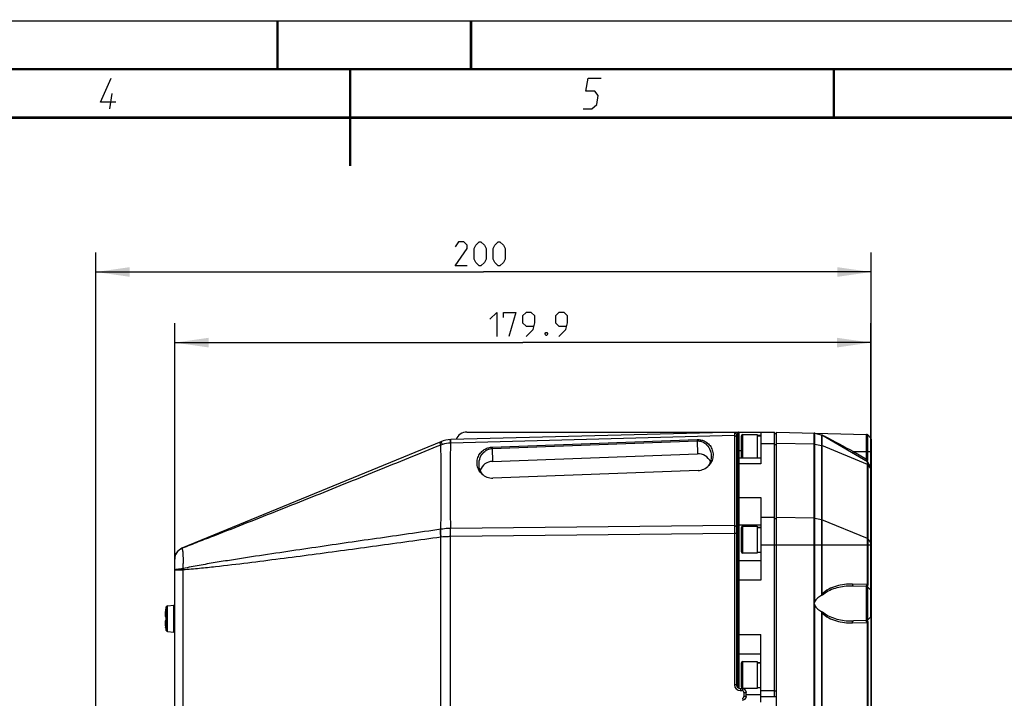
# Model space of a CAD drawing. Header units: millimetres. Extents: x 0 to 420, y 0 to 297.
# Tile 24 of 50: x 183 to 285, y 227 to 297. Entities that reach past the tile are written whole.
import ezdxf

# ---------------------------------------------------------------- set-up
doc = ezdxf.new("R2010")
doc.units = ezdxf.units.MM
doc.header["$LTSCALE"] = 23.1
doc.layers.get('0').update_dxf_attribs({"linetype": 'CONTINUOUS'})
doc.layers.add('DIM_PILOTEES', color=7, linetype='CONTINUOUS')
doc.styles.get("Standard").update_dxf_attribs({"font": 'txt', "width": 0.7})
doc.dimstyles.new('DIMSTYLE_2', dxfattribs={"dimtxt": 2.5, "dimasz": 3.5, "dimexe": 2, "dimexo": 0, "dimtad": 1, "dimdec": 1, "dimlfac": 2.5, "dimdsep": 46, "dimtxsty": 'Standard', "dimblk": '_FILLED', "dimblk1": '_FILLED', "dimblk2": '_FILLED', "dimcen": 0.09, "dimazin": 2, "dimtp": 0.5, "dimtm": 0.5, "dimtfac": 1, "dimtdec": 1, "dimtofl": 0, "dimtmove": 0, "dimatfit": 3, "dimldrblk": '_FILLED', "dimfxl": 0, "dimtolj": 1, "dimarcsym": 0})
doc.dimstyles.new('DIMSTYLE_3', dxfattribs={"dimtxt": 2.5, "dimasz": 3.5, "dimexe": 2, "dimexo": 0, "dimtad": 1, "dimdec": 0, "dimlfac": 2.5, "dimdsep": 46, "dimtxsty": 'Standard', "dimblk": '_FILLED', "dimblk1": '_FILLED', "dimblk2": '_FILLED', "dimcen": 0.09, "dimazin": 2, "dimtp": 0.5, "dimtm": 0.5, "dimtfac": 1, "dimtdec": 0, "dimtofl": 0, "dimtmove": 0, "dimatfit": 3, "dimldrblk": '_FILLED', "dimfxl": 0, "dimtolj": 1, "dimarcsym": 0})

# ---------------------------------------------------------------- blocks, each defined once
blk = doc.blocks.new('_FILLED')
at = {"color": 0, "linetype": 'ByBlock'}
blk.add_solid([(0, 0), (-1, 0.143), (-1, -0.143)], dxfattribs=at)
blk = doc.blocks.new('*D4')
at = {"layer": 'DIM_PILOTEES', "color": 2, "linetype": 'Continuous'}
for p, q in [((199.37, 240.25), (199.37, 265.75)), ((271.34, 235.42), (271.34, 265.75)), ((199.37, 263.75), (235.35, 263.75)), ((271.34, 263.75), (235.35, 263.75))]:
    blk.add_line(p, q, dxfattribs=at)
at = {"layer": 'DIM_PILOTEES', "color": 2, "linetype": 'Continuous', "xscale": 3.5, "yscale": 3.5, "zscale": 3.5, "rotation": 180}
blk.add_blockref('_FILLED', (199.37, 263.75), dxfattribs=at)
at = {"layer": 'DIM_PILOTEES', "color": 2, "linetype": 'Continuous', "xscale": 3.5, "yscale": 3.5, "zscale": 3.5}
blk.add_blockref('_FILLED', (271.34, 263.75), dxfattribs=at)
at = {"layer": 'DIM_PILOTEES', "color": 2, "linetype": 'Continuous', "insert": (236.32, 266.88), "char_height": 2.5, "width": 13.125, "attachment_point": 2, "line_spacing_factor": 0.9}
blk.add_mtext('{\\ftxt;\\W0.0001;\\H0.0001;\\~}{\\ftxt;\\W3.5;\\H2.5; }{\\ftxt;\\W0.0001;\\H0.0001;\\~}', dxfattribs=at)
blk = doc.blocks.new('*D5')
at = {"layer": 'DIM_PILOTEES', "color": 2, "linetype": 'Continuous'}
for p, q in [((191.22, 186.07), (191.22, 273.05)), ((271.37, 182.56), (271.37, 273.05)), ((191.22, 271.05), (231.3, 271.05)), ((271.37, 271.05), (231.3, 271.05))]:
    blk.add_line(p, q, dxfattribs=at)
at = {"layer": 'DIM_PILOTEES', "color": 2, "linetype": 'Continuous', "xscale": 3.5, "yscale": 3.5, "zscale": 3.5, "rotation": 180}
blk.add_blockref('_FILLED', (191.22, 271.05), dxfattribs=at)
at = {"layer": 'DIM_PILOTEES', "color": 2, "linetype": 'Continuous', "xscale": 3.5, "yscale": 3.5, "zscale": 3.5}
blk.add_blockref('_FILLED', (271.37, 271.05), dxfattribs=at)
at = {"layer": 'DIM_PILOTEES', "color": 2, "linetype": 'Continuous', "insert": (231.3, 274.18), "char_height": 2.5, "width": 8.8393, "attachment_point": 2, "line_spacing_factor": 0.9}
blk.add_mtext('{\\ftxt;\\W0.0001;\\H0.0001;\\~}{\\ftxt;\\W2.3571428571;\\H2.5; }{\\ftxt;\\W0.0001;\\H0.0001;\\~}', dxfattribs=at)

msp = doc.modelspace()

# ---------------------------------------------------------------- linework, layer by layer
at = {"color": 7, "linetype": 'Continuous'}
for p, q in [((0, 297), (420, 297)), ((25, 286.9999), (410, 286.9999)), ((226.8779, 253.5065), (200.1116, 242.4941)), ((257.682, 254.502), (227.8983, 253.7221)), ((257.243, 254.1392), (227.8983, 253.3708)), ((229.5682, 254.5082), (261.3682, 254.5082)), ((232.1773, 252.945), (253.3854, 253.7304)), ((232.1826, 252.8036), (253.3906, 253.589)), ((253.3854, 253.7304), (253.3906, 253.589)), ((253.3906, 253.589), (253.4254, 252.2585)), ((257.4482, 254.2906), (257.243, 254.4905)), ((257.243, 254.1392), (257.243, 244.8636)), ((257.4482, 253.9978), (257.243, 254.1392)), ((257.5682, 254.2953), (257.4482, 254.2906)), ((257.4482, 254.2906), (257.4482, 228.3882)), ((257.4482, 253.8067), (257.5682, 253.8057)), ((257.6882, 254.5082), (257.5682, 254.3882)), ((257.5682, 254.3882), (257.5682, 251.7285)), ((257.6882, 254.5082), (257.6882, 229.7629)), ((257.9682, 251.8049), (257.9682, 254.1282)), ((258.1082, 251.8049), (258.1082, 254.2682)), ((258.1082, 254.2682), (259.5682, 254.2682)), ((259.5682, 254.2682), (259.5682, 251.8049)), ((259.5682, 254.1682), (259.9682, 254.1682)), ((259.5682, 254.1592), (259.9682, 254.1592)), ((259.5682, 254.1301), (259.9682, 254.1301)), ((259.9682, 254.5082), (259.9682, 251.2191)), ((261.3682, 227.1882), (261.3682, 254.5082)), ((261.5682, 254.3082), (261.3682, 254.3082)), ((261.5682, 171.0682), (261.5682, 254.5082)), ((261.5682, 254.5082), (270.8871, 254.2642)), ((265.4842, 171.1708), (265.4842, 254.4057)), ((265.5339, 236.9433), (265.5339, 254.3981)), ((265.5339, 254.3981), (266.3001, 254.1793)), ((266.2302, 254.1993), (266.2302, 237.7409)), ((266.2764, 254.1795), (266.2764, 237.7409)), ((270.9772, 251.4248), (266.2764, 254.1795)), ((266.5321, 254.0844), (266.6017, 254.0522)), ((270.8871, 251.7064), (270.8871, 254.2642)), ((271.0251, 251.7064), (271.0251, 254.2039)), ((271.3115, 253.9099), (271.0251, 254.2039)), ((271.3115, 253.9099), (271.3115, 250.8947)), ((271.3682, 253.7703), (271.3682, 171.8062)), ((232.1773, 252.945), (232.1826, 252.8036)), ((232.1826, 252.8036), (232.2174, 251.4731)), ((257.4482, 252.7907), (257.5682, 252.7917)), ((257.6882, 252.6035), (257.5682, 252.5978)), ((257.6882, 252.6035), (257.9682, 252.6035)), ((259.9682, 253.3367), (261.3682, 253.3367)), ((261.5682, 253.1953), (261.3682, 253.1953)), ((265.4842, 253.2642), (261.5682, 253.3367)), ((265.5339, 253.2588), (266.2302, 253.1182)), ((270.9772, 251.1564), (266.2764, 253.1042)), ((269.5378, 252.497), (271.3682, 252.497)), ((269.5378, 252.497), (270.8871, 251.7064)), ((232.2174, 251.4731), (253.4254, 252.2585)), ((257.5682, 251.6849), (257.6882, 251.8049)), ((257.5682, 251.6849), (257.5682, 229.7834)), ((259.9682, 251.8049), (257.6882, 251.8049)), ((270.871, 251.5373), (270.839, 251.5709)), ((270.8871, 251.7064), (271.0251, 251.7064)), ((271.3417, 250.8419), (270.9855, 251.4636)), ((253.4691, 250.5335), (232.2611, 249.7481)), ((257.6882, 251.2191), (257.5682, 251.1343)), ((259.9682, 251.2191), (257.6882, 251.2191)), ((270.9772, 238.7505), (270.9772, 251.4248)), ((271.0496, 238.7505), (271.0496, 251.3517)), ((271.3417, 250.7441), (271.0496, 251.1047)), ((271.3417, 250.8419), (271.3417, 238.161)), ((257.5682, 248.3082), (257.4482, 248.3082)), ((257.6882, 247.7379), (257.5682, 247.653)), ((257.6882, 247.7379), (259.9682, 247.7379)), ((259.9682, 247.7379), (259.9682, 239.2037)), ((261.3682, 245.6798), (259.9682, 245.6798)), ((261.5682, 245.5384), (261.3682, 245.5384)), ((265.4842, 245.6073), (261.5682, 245.6798)), ((265.5339, 245.6019), (266.2302, 245.4614)), ((270.9772, 243.4995), (266.2764, 245.4474)), ((257.243, 244.8636), (227.8723, 244.5451)), ((257.4482, 244.7223), (257.243, 244.8636)), ((257.6882, 244.9259), (257.5682, 245.0097)), ((257.6882, 244.9259), (259.9682, 244.9259)), ((257.9682, 242.1282), (257.9682, 244.6482)), ((258.1082, 241.9882), (258.1082, 244.7882)), ((258.1082, 244.7882), (259.5682, 244.7882)), ((259.5682, 244.7882), (259.5682, 241.9882)), ((259.5682, 244.6882), (259.9682, 244.6882)), ((259.5682, 244.6792), (259.9682, 244.6792)), ((259.5682, 244.6501), (259.9682, 244.6501)), ((226.8856, 181.8335), (226.8856, 243.6427)), ((257.243, 244.0154), (227.8696, 243.6968)), ((227.8696, 215.0346), (227.8696, 243.6968)), ((257.243, 244.0154), (257.243, 228.3882)), ((257.4482, 244.0154), (257.243, 244.0154)), ((271.3417, 243.0873), (271.0496, 243.4478)), ((259.9682, 242.8514), (271.3682, 242.8514)), ((199.3682, 177.2173), (199.3682, 241.3844)), ((257.5682, 241.3633), (257.4482, 241.3633)), ((259.5682, 241.9882), (258.1082, 241.9882)), ((259.5682, 242.0882), (259.9682, 242.0882)), ((257.6882, 241.1963), (257.5682, 241.0768)), ((259.9682, 241.1963), (257.6882, 241.1963)), ((199.3682, 240.2527), (200.2416, 240.2527)), ((200.2416, 178.3507), (200.2416, 240.2527)), ((259.9682, 239.2037), (257.5682, 239.2037)), ((270.9772, 238.7505), (269.4419, 238.7907)), ((270.8871, 238.5554), (269.5378, 238.5908)), ((270.8871, 235.0211), (270.8871, 238.5554)), ((271.3115, 238.2011), (270.9628, 238.559)), ((270.9772, 238.7505), (271.0496, 238.7505)), ((271.0251, 235.0814), (271.0251, 238.4951)), ((266.2764, 237.7409), (266.2302, 237.7409)), ((271.3115, 238.2011), (271.3115, 235.3754)), ((198.4291, 236.2031), (198.4315, 236.2028)), ((198.4291, 236.2031), (198.4315, 236.2028)), ((198.4309, 236.1946), (198.4309, 236.194)), ((198.4848, 234.0081), (198.4848, 236.4405)), ((198.6257, 236.5593), (199.2812, 236.6167)), ((198.6257, 233.8893), (198.6257, 236.5593)), ((199.2812, 233.8319), (199.2812, 236.6167)), ((257.4482, 236.9115), (257.5682, 236.9104)), ((265.5339, 188.9433), (265.5339, 236.6331)), ((198.418, 236.118), (198.4094, 236.0718)), ((198.4175, 235.4269), (198.4294, 235.4211)), ((198.42, 236.1288), (198.418, 236.118)), ((198.418, 236.1179), (198.418, 236.118)), ((198.4224, 236.1416), (198.42, 236.1288)), ((198.4245, 236.1535), (198.4224, 236.1416)), ((198.4264, 236.1642), (198.4245, 236.1535)), ((198.4274, 236.1705), (198.4264, 236.1642)), ((198.4284, 236.1763), (198.4274, 236.1705)), ((198.4292, 236.1813), (198.4284, 236.1763)), ((198.4298, 236.1857), (198.4292, 236.1813)), ((198.4315, 235.3783), (198.4307, 235.3783)), ((257.4482, 235.8954), (257.5682, 235.8965)), ((266.2301, 235.8355), (266.2302, 189.7409)), ((266.2763, 235.8355), (266.2301, 235.8355)), ((266.2763, 235.8355), (266.2764, 189.7409)), ((271.3115, 235.3754), (271.0251, 235.0814)), ((271.3417, 235.4155), (271.3417, 190.161)), ((198.418, 234.3307), (198.418, 234.3306)), ((198.418, 234.3306), (198.4205, 234.3171)), ((198.4205, 234.3171), (198.4231, 234.3034)), ((198.4231, 234.3034), (198.4246, 234.2949)), ((198.4246, 234.2949), (198.4259, 234.287)), ((198.4259, 234.287), (198.4271, 234.2799)), ((198.4271, 234.2799), (198.4282, 234.2735)), ((198.4282, 234.2735), (198.4291, 234.2679)), ((198.4315, 234.2458), (198.4291, 234.2455)), ((198.4302, 235.0361), (198.4297, 235.0304)), ((198.4301, 235.0909), (198.4308, 235.0669)), ((198.4305, 235.0418), (198.4301, 235.0356)), ((198.4307, 235.0478), (198.4305, 235.0411)), ((198.4315, 235.0704), (198.4307, 235.0703)), ((198.4309, 235.0542), (198.4307, 235.0471)), ((198.4308, 235.0677), (198.4309, 235.0601)), ((198.4309, 235.0609), (198.4309, 235.0535)), ((198.4309, 234.2544), (198.4309, 234.254)), ((198.4309, 234.2543), (198.4309, 234.2542)), ((269.4419, 234.7858), (270.9772, 234.826)), ((270.8871, 235.0211), (269.5378, 234.9857)), ((270.9629, 235.0176), (270.9998, 235.0555)), ((270.9772, 190.7505), (270.9772, 234.826)), ((270.9772, 234.826), (271.0496, 234.826)), ((271.0496, 190.7505), (271.0496, 234.826)), ((198.6257, 233.8893), (199.2812, 233.8319)), ((257.5682, 233.5728), (259.9682, 233.5728)), ((259.9682, 226.5882), (259.9682, 233.5728)), ((257.6882, 231.5801), (257.5682, 231.6997)), ((257.6882, 231.5801), (259.9682, 231.5801)), ((257.9682, 228.1282), (257.9682, 230.6482)), ((258.1082, 227.9882), (258.1082, 230.7882)), ((258.1082, 230.7882), (259.5682, 230.7882)), ((259.5682, 230.7882), (259.5682, 227.9882)), ((259.5682, 230.6882), (259.9682, 230.6882)), ((259.5682, 230.6792), (259.9682, 230.6792)), ((259.5682, 230.6501), (259.9682, 230.6501)), ((257.6882, 229.7629), (257.5682, 229.7834)), ((257.5682, 229.7834), (257.5682, 228.9931)), ((257.6882, 229.7629), (257.6882, 229.0136)), ((257.4482, 228.3882), (257.243, 228.3882)), ((257.4483, 228.7882), (257.4744, 228.7882)), ((257.4744, 228.247), (257.4744, 228.7882)), ((257.6882, 229.0136), (257.5682, 228.9931)), ((257.5682, 228.9931), (257.5682, 228.1028)), ((257.6882, 229.0136), (257.6882, 228.022)), ((259.5682, 228.0882), (259.9682, 228.0882)), ((257.8482, 227.9882), (257.843, 227.7882)), ((257.843, 227.7882), (258.0219, 227.7882)), ((257.8482, 227.9882), (258.0271, 227.9882)), ((258.0271, 227.9882), (258.0219, 227.7882)), ((259.5682, 227.9882), (258.1082, 227.9882)), ((258.2218, 227.5882), (258.2218, 227.1882)), ((258.2218, 227.5882), (258.4531, 227.5882)), ((258.4531, 227.1882), (258.2218, 227.1882)), ((258.427, 227.5882), (258.427, 227.1882)), ((258.4531, 227.1882), (258.4531, 227.5882)), ((259.9682, 227.3456), (258.4531, 227.3456)), ((259.9682, 227.7882), (261.3682, 227.7882)), ((259.9682, 227.1882), (261.3682, 227.1882)), ((261.3682, 227.7715), (261.5682, 227.7715)), ((261.3682, 227.1799), (261.5682, 227.1799))]:
    msp.add_line(p, q, dxfattribs=at)
at = {"color": 2, "linetype": 'Continuous'}
msp.add_line((192.6396, 287.925), (192.8968, 289.5), dxfattribs=at)
at = {"color": 7, "linetype": 'Continuous', "const_width": 0.25}
for points in [[(209.9999, 297), (209.9999, 292)], [(230, 297), (230, 292)], [(415, 292), (20, 292)], [(217.5002, 292), (217.5002, 282)], [(267.5001, 292), (267.5001, 287)], [(25, 287), (410, 287)]]:
    msp.add_lwpolyline(points, dxfattribs=at)
at = {"color": 2, "linetype": 'Continuous'}
for points in [[(193.2748, 288.6), (191.6998, 288.6), (192.7789, 291.075)], [(241.5896, 287.925), (242.4896, 287.925), (243.0131, 288.375), (243.16, 289.275), (242.7835, 289.725), (241.8835, 289.725), (242.1039, 291.075), (243.4539, 291.075)]]:
    msp.add_lwpolyline(points, dxfattribs=at)
at = {"color": 7, "linetype": 'Continuous'}
for points in [[(198.4309, 236.194), (198.4308, 236.1932), (198.4307, 236.1921), (198.4305, 236.1908), (198.4303, 236.1893), (198.4301, 236.1876), (198.4298, 236.1857)], [(198.4095, 236.0721), (198.4003, 236.0186), (198.3921, 235.9657), (198.385, 235.9139), (198.3788, 235.8638), (198.3738, 235.8158), (198.3699, 235.7701), (198.367, 235.7271), (198.3652, 235.6871), (198.3644, 235.6502), (198.3645, 235.6166), (198.3656, 235.5861), (198.3674, 235.5588), (198.3701, 235.5344), (198.3735, 235.5129), (198.3777, 235.4939), (198.3827, 235.4771), (198.3888, 235.4621), (198.3963, 235.4487), (198.4056, 235.4369), (198.4175, 235.4269)], [(198.4267, 235.4365), (198.4268, 235.4362), (198.4272, 235.435), (198.4276, 235.4329), (198.4282, 235.4301), (198.4287, 235.4267), (198.4293, 235.4226)], [(198.4308, 235.3809), (198.4301, 235.3584), (198.4294, 235.33), (198.4288, 235.3016), (198.4285, 235.2733), (198.4283, 235.2449), (198.4282, 235.2243)], [(198.4282, 235.2243), (198.4283, 235.2044), (198.4285, 235.176), (198.4288, 235.1477), (198.4294, 235.1193), (198.4301, 235.0909)], [(198.4293, 235.4226), (198.4298, 235.4179), (198.4302, 235.4127), (198.4305, 235.407), (198.4307, 235.4009), (198.4309, 235.3945), (198.4309, 235.3878), (198.4308, 235.3809)], [(198.4294, 235.0275), (198.4175, 235.0217), (198.4056, 235.0117), (198.3963, 235), (198.3888, 234.9866), (198.3827, 234.9716), (198.3777, 234.9548), (198.3735, 234.9358), (198.3701, 234.9143), (198.3674, 234.89), (198.3656, 234.8627), (198.3645, 234.8323), (198.3644, 234.7986), (198.3652, 234.7618), (198.367, 234.7218), (198.3699, 234.6789), (198.3738, 234.6333), (198.3788, 234.5852), (198.3849, 234.5352), (198.392, 234.4835), (198.4002, 234.4306), (198.4093, 234.3771), (198.418, 234.3306)], [(198.4298, 235.0309), (198.4292, 235.0258), (198.4287, 235.0218), (198.4282, 235.0184), (198.4276, 235.0156), (198.4272, 235.0136)], [(198.4291, 234.2679), (198.4298, 234.2631), (198.4301, 234.261), (198.4303, 234.2592), (198.4305, 234.2576), (198.4307, 234.2562), (198.4308, 234.2551), (198.4309, 234.2544)]]:
    msp.add_lwpolyline(points, dxfattribs=at)
for centre, radius, start, end in [((227.9737, 250.8431), 2.88, 91.5, 112.363666), ((229.5682, 253.3082), 1.2, 90, 159.062773), ((258.1082, 254.1282), 0.14, 90, 180), ((265.479, 254.2058), 0.2, 74.064658, 88.5), ((266.1753, 254.007), 0.2, 59.629316, 74.064658), ((266.1463, 253.6438), 0.5572, 71.078569, 73.982616), ((752.8021, 1168.4634), 1035.6345, 242.0000336, 242.1838494), ((270.8818, 254.0643), 0.2, 44.25, 88.5), ((271.1682, 253.7703), 0.2, 0, 44.25), ((232.8157, 236.0284), 18.1369, 108.567822, 109.093313), ((-85.1007, 248.7546), 312.0148, 359.210576, 0.810393), ((522.0393, 248.9276), 294.1997, 179.134815, 180.853534), ((227.9422, 251.6913), 1.68, 91.500006, 92.355683), ((265.4793, 252.9868), 0.2774, 78.64559, 88.978083), ((238.029, 220.3309), 45.3038, 43.405458, 43.537195), ((270.5174, 251.706), 0.5077, 355.767639, 0.045556), ((253.4073, 252.15), 1.6178, 272.186999, 316.861468), ((253.2249, 251.904), 1.5861, 322.959504, 326.489012), ((253.2026, 251.9189), 1.6128, 326.48404, 327.70682), ((270.8761, 251.2523), 0.2, 29.814658, 59.629316), ((271.1682, 250.7424), 0.2, 0, 29.814658), ((271.2382, 250.6602), 0.1333, 33.256475, 39.058107), ((232.2003, 251.3303), 1.5834, 226.872084, 272.199764), ((232.4057, 251.0958), 1.5568, 215.573561, 217.381183), ((232.3836, 251.0788), 1.529, 217.378676, 220.560805), ((265.4793, 245.3299), 0.2774, 78.64559, 88.978083), ((226.5032, 247.0015), 2.5741, 278.170202, 278.519602), ((445.2442, 244.4395), 188.0017, 179.870745, 180.129255), ((258.1082, 244.6482), 0.14, 90, 180), ((226.1796, 250.8608), 7.2525, 275.586476, 275.762539), ((200.5682, 241.3844), 1.2, 112.363659, 179.999981), ((200.5657, 241.3778), 1.1992, 111.882447, 112.122361), ((258.1082, 242.1282), 0.14, 180, 270), ((204.604, 240.5791), 4.3746, 182.413008, 184.278909), ((270.8818, 238.3555), 0.2, 44.25, 88.5), ((270.6681, 238.7463), 0.3809, 326.444121, 331.188756), ((270.6665, 238.747), 0.3826, 331.201343, 337.971393), ((270.6619, 238.7488), 0.3875, 337.987066, 346.700598), ((270.6597, 238.7493), 0.3898, 346.693662, 349.002855), ((270.653, 238.7504), 0.3966, 349.031892, 0.008377), ((271.1682, 238.0615), 0.2, 0, 44.249998), ((198.4682, 236.1949), 0.04, 168.234332, 194.844362), ((203.1282, 235.2243), 4.8, 165.32287, 168.234332), ((198.4709, 236.1946), 0.0402, 168.288696, 181.356122), ((198.6396, 236.4), 0.16, 95, 165.32287), ((199.2882, 236.537), 0.08, 0, 95), ((246.1622, 243.062), 20.3151, 342.011728, 342.471067), ((246.1622, 230.5145), 20.3151, 17.528933, 17.988272), ((201.0811, 235.5578), 2.7194, 173.967176, 174.159574), ((201.252, 235.5393), 2.8914, 173.109102, 173.958415), ((201.3814, 235.5238), 3.0217, 172.829458, 173.11133), ((201.4761, 235.5118), 3.1171, 172.366595, 172.828572), ((201.5705, 235.4992), 3.2124, 172.019722, 172.367347), ((201.6704, 235.4851), 3.3132, 171.332575, 172.018227), ((201.7572, 235.472), 3.4011, 170.986513, 171.334313), ((201.8047, 235.4645), 3.4491, 170.554326, 170.986481), ((201.8386, 235.4588), 3.4835, 170.241105, 170.554559), ((201.8665, 235.4541), 3.5118, 169.103379, 170.241494), ((198.4587, 235.4583), 0.0407, 177.847988, 220.743783), ((203.231, 235.2243), 4.8019, 178.162993, 181.837011), ((198, 235.3921), 0.4317, 358.163137, 359.064849), ((271.1682, 235.515), 0.2, 315.75, 360), ((201.0699, 234.8896), 2.7081, 185.807647, 185.988111), ((201.2032, 234.9038), 2.8422, 185.991205, 186.880061), ((201.376, 234.9242), 3.0162, 186.871278, 187.146863), ((201.4711, 234.9361), 3.1121, 187.147808, 187.614931), ((201.5663, 234.9488), 3.2081, 187.614135, 187.959702), ((201.6677, 234.9631), 3.3105, 187.961292, 188.658414), ((201.7554, 234.9763), 3.3992, 188.656572, 188.998283), ((201.8029, 234.9839), 3.4473, 188.998341, 189.435259), ((201.8371, 234.9895), 3.482, 189.435009, 189.742337), ((201.8664, 234.9946), 3.5117, 189.741996, 190.896686), ((198.4587, 234.9904), 0.0407, 139.244238, 182.166322), ((198.4682, 234.2537), 0.04, 165.155642, 191.765668), ((203.1282, 235.2243), 4.8, 191.765668, 194.67713), ((198.4709, 234.254), 0.0402, 178.642888, 191.71246), ((198.0003, 235.0566), 0.4314, 0.947613, 1.837297), ((270.6679, 234.5154), 0.4771, 66.844697, 68.978069), ((270.8818, 235.221), 0.2, 271.5, 315.75), ((198.6396, 234.0487), 0.16, 194.67713, 265), ((199.2882, 233.9116), 0.08, 265, 360), ((258.1082, 230.6482), 0.14, 90, 180), ((257.843, 228.3882), 0.6, 180, 270), ((257.8482, 228.3882), 0.4, 180, 270), ((258.1082, 228.1282), 0.14, 180, 270), ((258.0218, 227.5883), 0.2, 359.990183, 89.99018), ((258.0218, 227.1882), 0.2, 270.00982, 0.009817)]:
    msp.add_arc(centre, radius, start, end, dxfattribs=at)
for centre, major_axis, ratio, start_param, end_param in [((232.254, 250.0745), (0.995, 0.995), 0.98920124, 0.81697615, 2.00191225), ((253.4621, 250.8599), (0.995, 0.995), 0.98920124, -0.36732163, 0.81697615), ((257.1682, 246.5633), (0.4, 0), 1, 0, 0.7950794), ((257.1682, 239.6662), (0.4, 0), 1, 0, 0.7950794)]:
    msp.add_ellipse(centre, major_axis=major_axis, ratio=ratio, start_param=start_param, end_param=end_param, dxfattribs=at)
for points, knots in [([(227.0404, 253.2213), (227.0205, 253.2631), (226.9852, 253.3356), (226.9419, 253.4182), (226.914, 253.4661), (226.8984, 253.489), (226.8886, 253.5016), (226.8803, 253.5075), (226.8779, 253.5065)], [0, 0, 0, 0, 0.41972265, 0.73150459, 0.84350145, 0.92514487, 0.97631504, 1, 1, 1, 1]), ([(227.8732, 253.3699), (227.872, 253.3962), (227.8697, 253.4459), (227.8665, 253.5157), (227.8636, 253.5759), (227.8611, 253.626), (227.8593, 253.6612), (227.858, 253.6839), (227.8573, 253.6968), (227.8565, 253.7066), (227.8564, 253.7144), (227.8553, 253.7176), (227.8558, 253.7207), (227.8553, 253.7207)], [0, 0, 0, 0, 0.22486049, 0.42456324, 0.59681789, 0.74003677, 0.85288208, 0.89758463, 0.93431272, 0.96295973, 0.98347499, 0.99582449, 1, 1, 1, 1]), ([(227.8983, 253.3708), (227.8979, 253.3971), (227.8972, 253.4468), (227.8963, 253.5167), (227.8958, 253.577), (227.8956, 253.6272), (227.8958, 253.6667), (227.8961, 253.693), (227.8967, 253.708), (227.8969, 253.7157), (227.8976, 253.7192), (227.8977, 253.7221), (227.8983, 253.7221)], [0, 0, 0, 0, 0.22470392, 0.42427428, 0.59642356, 0.73956729, 0.85237256, 0.93380756, 0.96248113, 0.98304891, 0.99550254, 1, 1, 1, 1]), ([(253.3854, 253.7304), (253.5042, 253.7348), (253.752, 253.7163), (254.1244, 253.5981), (254.49, 253.3676), (254.8086, 253.0055), (255.015, 252.5201), (255.0485, 251.9713), (254.8996, 251.4539), (254.7009, 251.1643), (254.5878, 251.0439)], [0, 0, 0, 0, 0.09513226, 0.19692713, 0.30977454, 0.4367327, 0.5769769, 0.72402592, 0.86782802, 1, 1, 1, 1]), ([(253.3906, 253.589), (253.5382, 253.5947), (253.8613, 253.548), (254.3299, 253.2753), (254.7175, 252.7568), (254.825, 252.2932), (254.8315, 252.0446)], [0, 0, 0, 0, 0.18989275, 0.40929375, 0.68013367, 1, 1, 1, 1]), ([(257.243, 254.4905), (257.2425, 254.4905), (257.2434, 254.4875), (257.2424, 254.4842), (257.2429, 254.4764), (257.2426, 254.4666), (257.2426, 254.4536), (257.2425, 254.4309), (257.2425, 254.3956), (257.2426, 254.3455), (257.2427, 254.2851), (257.2428, 254.2152), (257.2429, 254.1655), (257.243, 254.1392)], [0, 0, 0, 0, 0.00413592, 0.01648041, 0.03700854, 0.06568472, 0.10243102, 0.14715066, 0.26007843, 0.40332471, 0.57552707, 0.7751223, 1, 1, 1, 1]), ([(266.6019, 254.0521), (266.5424, 254.0771), (266.4938, 254.0968), (266.2314, 254.2059), (266.2763, 254.1795)], [0, 0, 0, 0, 0.55306661, 1, 1, 1, 1]), ([(226.8829, 253.1676), (224.6578, 252.2632), (221.3193, 250.9087), (216.8647, 249.1105), (213.5218, 247.7672), (210.1761, 246.4312), (206.8267, 245.1052), (204.0314, 244.0123), (201.7939, 243.1449), (200.6758, 242.7113), (200.1187, 242.4906)], [0, 0, 0, 0, 0.25006204, 0.37509165, 0.5001194, 0.62514358, 0.75015973, 0.87515138, 0.93761616, 1, 1, 1, 1]), ([(226.8829, 253.1676), (226.8741, 253.1897), (226.8575, 253.2313), (226.8344, 253.2897), (226.8146, 253.3402), (226.7984, 253.3821), (226.7859, 253.4151), (226.7776, 253.4372), (226.7733, 253.4499), (226.771, 253.4564), (226.7705, 253.4595), (226.7696, 253.462), (226.77, 253.4621)], [0, 0, 0, 0, 0.22576058, 0.42572983, 0.59785891, 0.74073363, 0.85316619, 0.93423793, 0.96276396, 0.98321498, 0.99558234, 1, 1, 1, 1]), ([(231.1178, 250.1747), (230.9999, 250.2854), (230.7874, 250.5576), (230.6108, 251.0598), (230.6129, 251.6088), (230.7912, 252.1099), (231.0899, 252.4977), (231.4442, 252.7572), (231.8111, 252.9035), (232.0585, 252.9406), (232.1773, 252.945)], [0, 0, 0, 0, 0.129122, 0.27064515, 0.41717275, 0.55863218, 0.68756963, 0.80217427, 0.9050575, 1, 1, 1, 1]), ([(230.8254, 251.1511), (230.8189, 251.4005), (230.9028, 251.8723), (231.2614, 252.4179), (231.7139, 252.7258), (232.0348, 252.7979), (232.1826, 252.8036)], [0, 0, 0, 0, 0.31812998, 0.5906967, 0.81139261, 1, 1, 1, 1]), ([(269.4419, 252.3245), (269.4408, 252.3251), (269.4458, 252.3314), (269.448, 252.3398), (269.458, 252.3565), (269.4743, 252.3872), (269.5019, 252.4351), (269.5251, 252.4753), (269.5378, 252.497)], [0, 0, 0, 0, 0.0198308, 0.07662704, 0.16856954, 0.2925504, 0.61712923, 1, 1, 1, 1]), ([(254.8315, 252.0446), (254.8362, 251.8651), (254.7943, 251.5174), (254.6541, 251.1967), (254.566, 251.0573)], [0, 0, 0, 0, 0.5210722, 1, 1, 1, 1]), ([(270.839, 251.5709), (270.8508, 251.5658), (270.8946, 251.5458), (270.9376, 251.5207), (270.9622, 251.4951)], [0, 0, 0, 0, 0.26564888, 1, 1, 1, 1]), ([(270.9772, 251.4248), (270.9818, 251.4221), (270.9533, 251.4483), (270.9505, 251.4533), (270.9426, 251.4617)], [0, 0, 0, 0, 0.31710905, 1, 1, 1, 1]), ([(231.1394, 250.1901), (231.0449, 250.3222), (230.8891, 250.6314), (230.8301, 250.9729), (230.8254, 251.1511)], [0, 0, 0, 0, 0.47658857, 1, 1, 1, 1]), ([(270.9772, 251.1564), (270.9845, 251.1533), (271.0114, 251.1405), (271.0358, 251.1216), (271.0496, 251.1047)], [0, 0, 0, 0, 0.26678492, 1, 1, 1, 1]), ([(226.869, 244.4535), (224.6501, 244.1349), (221.3214, 243.6563), (216.8827, 243.0147), (213.552, 242.5303), (210.2198, 242.0406), (207.4423, 241.6245), (205.2203, 241.2803), (203.5536, 241.0127), (201.8892, 240.7281), (200.7831, 240.5157), (200.2333, 240.3949)], [0, 0, 0, 0, 0.24957058, 0.37441487, 0.49931721, 0.62429972, 0.74939428, 0.81199635, 0.87464087, 0.93732401, 1, 1, 1, 1]), ([(226.8856, 243.6427), (226.867, 243.7872), (226.8454, 244.0575), (226.8532, 244.3294), (226.869, 244.4535)], [0, 0, 0, 0, 0.53782098, 1, 1, 1, 1]), ([(226.9078, 243.6449), (226.8883, 243.7894), (226.8648, 244.0596), (226.8701, 244.3315), (226.8845, 244.4558)], [0, 0, 0, 0, 0.538147, 1, 1, 1, 1]), ([(227.8723, 244.5451), (227.7888, 244.5437), (227.4582, 244.5323), (227.1283, 244.4968), (226.8845, 244.4558)], [0, 0, 0, 0, 0.25252116, 1, 1, 1, 1]), ([(227.8696, 243.6968), (227.869, 243.7748), (227.8674, 244.0576), (227.8683, 244.3404), (227.8723, 244.5451)], [0, 0, 0, 0, 0.27587702, 1, 1, 1, 1]), ([(226.8856, 243.6427), (224.6682, 243.3348), (220.2331, 242.7221), (214.6874, 241.9701), (210.2485, 241.387), (206.9176, 240.9654), (204.1391, 240.636), (201.9135, 240.4006), (200.7992, 240.2978), (200.2416, 240.2527)], [0, 0, 0, 0, 0.25002441, 0.50004169, 0.62504551, 0.75004346, 0.87503106, 0.9375189, 1, 1, 1, 1]), ([(227.8696, 243.6968), (227.7884, 243.6961), (227.4673, 243.6897), (227.1464, 243.6692), (226.9078, 243.6449)], [0, 0, 0, 0, 0.25295639, 1, 1, 1, 1]), ([(270.9772, 243.4995), (270.9845, 243.4965), (271.0114, 243.4837), (271.0358, 243.4648), (271.0496, 243.4478)], [0, 0, 0, 0, 0.26678492, 1, 1, 1, 1]), ([(199.3682, 241.3844), (199.3682, 241.5015), (199.4035, 241.7375), (199.5576, 242.0594), (199.7991, 242.3229), (200.0051, 242.4444), (200.1141, 242.4887)], [0, 0, 0, 0, 0.24952328, 0.49927772, 0.7494263, 1, 1, 1, 1]), ([(200.1187, 242.4906), (200.1181, 242.4912), (200.1162, 242.4929), (200.1133, 242.4948), (200.1117, 242.4941)], [0, 0, 0, 0, 0.36171632, 1, 1, 1, 1]), ([(200.2333, 240.3949), (200.2393, 240.528), (200.2497, 240.7877), (200.2579, 241.1639), (200.2574, 241.51), (200.2474, 241.8158), (200.2283, 242.0724), (200.201, 242.271), (200.1717, 242.3981), (200.1428, 242.4638), (200.1272, 242.4849), (200.1187, 242.4906)], [0, 0, 0, 0, 0.18889508, 0.36843715, 0.53349162, 0.67949906, 0.80219223, 0.89804482, 0.96403366, 0.98557508, 1, 1, 1, 1]), ([(199.3682, 240.2527), (199.3682, 240.2622), (199.382, 240.2769), (199.4046, 240.2894), (199.4452, 240.3063), (199.5138, 240.3245), (199.6656, 240.3531), (199.9085, 240.3789), (200.1173, 240.3908), (200.2333, 240.395)], [0, 0, 0, 0, 0.0318124, 0.05712824, 0.0898779, 0.17819539, 0.29604993, 0.60941382, 1, 1, 1, 1]), ([(269.4419, 238.7907), (268.882, 238.8054), (268.024, 238.709), (266.9583, 238.2976), (266.4753, 237.9562), (266.2764, 237.7409)], [0, 0, 0, 0, 0.49208189, 0.74248705, 1, 1, 1, 1]), ([(269.5378, 238.5908), (269.03, 238.6041), (268.2578, 238.537), (267.2749, 238.2402), (266.8113, 237.998), (266.6019, 237.8437)], [0, 0, 0, 0, 0.49583149, 0.74605254, 1, 1, 1, 1]), ([(269.4419, 238.7907), (269.4414, 238.7653), (269.4451, 238.6945), (269.4868, 238.5921), (269.5378, 238.5908)], [0, 0, 0, 0, 0.33176705, 1, 1, 1, 1]), ([(270.8871, 238.5554), (270.8908, 238.5553), (270.9016, 238.5554), (270.8936, 238.5777), (270.8707, 238.5914), (270.851, 238.6076), (270.839, 238.6158)], [0, 0, 0, 0, 0.11732132, 0.23063802, 0.54997517, 1, 1, 1, 1]), ([(266.3, 237.6437), (266.1432, 237.5647), (265.8419, 237.3887), (265.5868, 237.1113), (265.5339, 236.9433)], [0, 0, 0, 0, 0.49930781, 1, 1, 1, 1]), ([(266.2302, 237.7409), (266.2301, 237.719), (266.2366, 237.6721), (266.2793, 237.6477), (266.3, 237.6437)], [0, 0, 0, 0, 0.50908891, 1, 1, 1, 1]), ([(266.2764, 237.7409), (266.2738, 237.7322), (266.2711, 237.7189), (266.2713, 237.7004), (266.2893, 237.6786), (266.3348, 237.6945), (266.3781, 237.715), (266.424, 237.7404), (266.4684, 237.7661), (266.5277, 237.8008), (266.5722, 237.8267), (266.6019, 237.8437)], [0, 0, 0, 0, 0.06530919, 0.09882574, 0.13014025, 0.25328982, 0.37773101, 0.50230705, 0.62686687, 0.75135193, 1, 1, 1, 1]), ([(266.6019, 237.8437), (266.5514, 237.8115), (266.4509, 237.745), (266.3543, 237.671), (266.3, 237.6437)], [0, 0, 0, 0, 0.49601704, 1, 1, 1, 1]), ([(198.4299, 236.1859), (198.4303, 236.1883), (198.4309, 236.1925), (198.4315, 236.1973), (198.4317, 236.2001), (198.4318, 236.2016), (198.4317, 236.2023), (198.4316, 236.2028), (198.4315, 236.2028)], [0, 0, 0, 0, 0.42612747, 0.73914282, 0.85047881, 0.9308956, 0.98018009, 1, 1, 1, 1]), ([(265.5339, 236.6331), (265.5868, 236.4652), (265.8419, 236.1877), (266.1432, 236.0118), (266.3001, 235.9328)], [0, 0, 0, 0, 0.50069203, 1, 1, 1, 1]), ([(198.3758, 235.8345), (198.3729, 235.8065), (198.3683, 235.7531), (198.3646, 235.6771), (198.3644, 235.6105), (198.3678, 235.5549), (198.3738, 235.5161), (198.3808, 235.4917), (198.3865, 235.4782), (198.3931, 235.4681), (198.4006, 235.4613), (198.4093, 235.4583), (198.4152, 235.459), (198.418, 235.4598)], [0, 0, 0, 0, 0.21169863, 0.40386171, 0.57200428, 0.71249533, 0.82293834, 0.8666904, 0.90303018, 0.93260686, 0.95677927, 0.97806732, 1, 1, 1, 1]), ([(198.418, 236.1179), (198.4193, 236.1244), (198.4235, 236.147), (198.4275, 236.1696), (198.4299, 236.1859)], [0, 0, 0, 0, 0.28478406, 1, 1, 1, 1]), ([(198.4299, 235.4285), (198.4294, 235.4331), (198.4285, 235.4396), (198.4265, 235.4478), (198.4247, 235.4538), (198.4212, 235.4607), (198.418, 235.4598)], [0, 0, 0, 0, 0.40545699, 0.57166407, 0.71105641, 1, 1, 1, 1]), ([(198.4317, 235.385), (198.4318, 235.3889), (198.4318, 235.4034), (198.4311, 235.4179), (198.4299, 235.4285)], [0, 0, 0, 0, 0.26836603, 1, 1, 1, 1]), ([(266.3001, 235.9328), (266.2793, 235.9289), (266.2366, 235.9044), (266.2301, 235.8575), (266.2301, 235.8355)], [0, 0, 0, 0, 0.49058034, 1, 1, 1, 1]), ([(266.6019, 235.7328), (266.572, 235.7499), (266.5275, 235.7758), (266.468, 235.8107), (266.4236, 235.8363), (266.3772, 235.8619), (266.3352, 235.8818), (266.281, 235.9008), (266.2684, 235.861), (266.2738, 235.8442), (266.2763, 235.8355)], [0, 0, 0, 0, 0.24941782, 0.37428717, 0.49922756, 0.62417301, 0.748938, 0.87062408, 0.93428374, 1, 1, 1, 1]), ([(266.2763, 235.8355), (266.4752, 235.6202), (266.9583, 235.2788), (268.024, 234.8674), (268.882, 234.7712), (269.4419, 234.7858)], [0, 0, 0, 0, 0.25753802, 0.50793789, 1, 1, 1, 1]), ([(266.3001, 235.9328), (266.3543, 235.9054), (266.4508, 235.8315), (266.5512, 235.765), (266.6017, 235.7329)], [0, 0, 0, 0, 0.50394135, 1, 1, 1, 1]), ([(266.6017, 235.7329), (266.8111, 235.5785), (267.2748, 235.3363), (268.2578, 235.0394), (269.03, 234.9724), (269.5378, 234.9857)], [0, 0, 0, 0, 0.25396476, 0.5041814, 1, 1, 1, 1]), ([(198.418, 234.9888), (198.4152, 234.9896), (198.4093, 234.9903), (198.4006, 234.9874), (198.3931, 234.9806), (198.3866, 234.9705), (198.3809, 234.9571), (198.3738, 234.9328), (198.3679, 234.8942), (198.3644, 234.8388), (198.3645, 234.7725), (198.3682, 234.6968), (198.3728, 234.6435), (198.3756, 234.6156)], [0, 0, 0, 0, 0.02197259, 0.04329138, 0.06748067, 0.09705988, 0.13338987, 0.17712427, 0.28751774, 0.42795548, 0.59606165, 0.78822951, 1, 1, 1, 1]), ([(198.418, 234.9888), (198.4213, 234.9879), (198.4248, 234.9949), (198.4266, 235.001), (198.4285, 235.0093), (198.4294, 235.0159), (198.4299, 235.0206)], [0, 0, 0, 0, 0.28868318, 0.42819054, 0.59450541, 1, 1, 1, 1]), ([(198.4299, 234.263), (198.4292, 234.2676), (198.4256, 234.2902), (198.4215, 234.3127), (198.418, 234.3307)], [0, 0, 0, 0, 0.20098429, 1, 1, 1, 1]), ([(198.4299, 235.0206), (198.4303, 235.0238), (198.4316, 235.0382), (198.4319, 235.0526), (198.4317, 235.0637)], [0, 0, 0, 0, 0.2272298, 1, 1, 1, 1]), ([(198.4315, 234.2458), (198.4316, 234.2458), (198.4317, 234.2463), (198.4318, 234.2471), (198.4317, 234.2485), (198.4315, 234.2514), (198.4309, 234.2563), (198.4303, 234.2606), (198.4299, 234.263)], [0, 0, 0, 0, 0.01976166, 0.06906093, 0.14952648, 0.26092243, 0.57401183, 1, 1, 1, 1]), ([(269.4419, 234.7858), (269.4414, 234.8111), (269.4451, 234.8819), (269.4868, 234.9844), (269.5378, 234.9857)], [0, 0, 0, 0, 0.33176708, 1, 1, 1, 1]), ([(270.839, 234.9607), (270.8497, 234.968), (270.867, 234.9799), (270.8867, 234.9974), (270.8977, 235.0075), (270.9005, 235.0186), (270.8953, 235.0204), (270.8932, 235.0207)], [0, 0, 0, 0, 0.42598898, 0.69125222, 0.85721207, 0.93158036, 1, 1, 1, 1]), ([(270.9772, 234.826), (270.9775, 234.8439), (270.9547, 234.9055), (270.8955, 234.9369), (270.8555, 234.954)], [0, 0, 0, 0, 0.29136211, 1, 1, 1, 1]), ([(270.8932, 235.0207), (270.8923, 235.0209), (270.8902, 235.0211), (270.8882, 235.0211), (270.8871, 235.0211)], [0, 0, 0, 0, 0.46998149, 1, 1, 1, 1]), ([(271.0496, 234.826), (271.0496, 234.8474), (271.0437, 234.9227), (271.0153, 234.9958), (270.9855, 235.0407)], [0, 0, 0, 0, 0.28349263, 1, 1, 1, 1]), ([(258.0271, 227.9882), (258.0791, 227.9882), (258.1843, 227.9674), (258.3172, 227.8784), (258.4062, 227.7455), (258.427, 227.6403), (258.427, 227.5882)], [0, 0, 0, 0, 0.24996712, 0.49994403, 0.74995371, 1, 1, 1, 1]), ([(258.427, 227.1882), (258.427, 227.1362), (258.4062, 227.031), (258.3172, 226.8981), (258.1843, 226.8091), (258.0791, 226.7882), (258.0271, 226.7882)], [0, 0, 0, 0, 0.25004629, 0.50005597, 0.75003288, 1, 1, 1, 1]), ([(258.0533, 227.9882), (258.1053, 227.9882), (258.2105, 227.9674), (258.3434, 227.8784), (258.4323, 227.7455), (258.4531, 227.6403), (258.4531, 227.5882)], [0, 0, 0, 0, 0.24996713, 0.49994403, 0.74995371, 1, 1, 1, 1]), ([(258.4531, 227.1882), (258.4531, 227.1362), (258.4323, 227.031), (258.3434, 226.8981), (258.2105, 226.8091), (258.1053, 226.7882), (258.0533, 226.7882)], [0, 0, 0, 0, 0.25004629, 0.50005597, 0.75003287, 1, 1, 1, 1])]:
    msp.add_open_spline(points, degree=3, knots=knots, dxfattribs=at)
for points in [[(266.327, 254.1709), (266.3454, 254.1646), (266.3635, 254.1576), (266.3815, 254.1503)], [(266.3815, 254.1503), (266.4322, 254.1297), (266.4822, 254.1071), (266.5321, 254.0844)], [(227.8732, 253.3699), (227.5913, 253.361), (227.3077, 253.3111), (227.0404, 253.2213)], [(266.2764, 253.1042), (266.2615, 253.1104), (266.2459, 253.115), (266.2302, 253.1182)], [(270.839, 251.5709), (270.8538, 251.5733), (270.8692, 251.5792), (270.8799, 251.5896)], [(270.8799, 251.5896), (270.9079, 251.6167), (270.8999, 251.6695), (270.8871, 251.7064)], [(270.9629, 251.4943), (270.9709, 251.504), (270.9778, 251.5146), (270.9839, 251.5256)], [(270.9629, 251.4943), (270.9717, 251.4852), (270.9792, 251.4746), (270.9855, 251.4636)], [(270.9839, 251.5256), (270.99, 251.5365), (270.9953, 251.5478), (270.9998, 251.5594)], [(270.9998, 251.5594), (271.0135, 251.594), (271.0209, 251.6314), (271.0237, 251.6685)], [(271.3682, 250.6738), (271.3682, 250.6946), (271.3611, 250.7159), (271.3497, 250.7333)], [(266.2764, 245.4474), (266.2615, 245.4535), (266.2459, 245.4582), (266.2302, 245.4614)], [(271.3682, 243.017), (271.3682, 243.042), (271.3575, 243.0678), (271.3417, 243.0873)], [(270.839, 238.6158), (270.8728, 238.6288), (270.9062, 238.6453), (270.9336, 238.6688)], [(270.839, 238.6158), (270.8733, 238.6103), (270.908, 238.5995), (270.9369, 238.5803)], [(270.9336, 238.6688), (270.9454, 238.679), (270.9562, 238.6908), (270.9642, 238.7041)], [(270.9369, 238.5803), (270.9461, 238.5742), (270.9547, 238.5673), (270.9624, 238.5594)], [(270.9642, 238.7041), (270.9724, 238.7179), (270.9775, 238.7345), (270.9772, 238.7505)], [(270.839, 234.9607), (270.8733, 234.9662), (270.908, 234.977), (270.9369, 234.9962)], [(270.9369, 234.9962), (270.946, 235.0022), (270.9546, 235.0091), (270.9622, 235.0169)]]:
    msp.add_open_spline(points, degree=3, dxfattribs=at)
at = {"layer": 'DIM_PILOTEES', "color": 2, "linetype": 'Continuous'}
for points in [[(229.5994, 271.6767), (228.3494, 271.6767), (229.5994, 273.4624), (229.5994, 273.8196), (229.2423, 274.1767), (228.7066, 274.1767), (228.3494, 273.641)], [(230.3137, 272.391), (230.3137, 273.4624), (230.4923, 273.8196), (230.8494, 274.1767), (231.028, 274.1767), (231.3852, 273.8196), (231.5637, 273.4624), (231.5637, 272.391), (231.3852, 272.0339), (231.028, 271.6767), (230.8494, 271.6767), (230.4923, 272.0339), (230.3137, 272.391)], [(232.278, 272.391), (232.278, 273.4624), (232.4566, 273.8196), (232.8137, 274.1767), (232.9923, 274.1767), (233.3494, 273.8196), (233.528, 273.4624), (233.528, 272.391), (233.3494, 272.0339), (232.9923, 271.6767), (232.8137, 271.6767), (232.4566, 272.0339), (232.278, 272.391)], [(231.9435, 266.1638), (232.6578, 266.878), (232.6578, 264.378)], [(233.372, 266.3423), (233.372, 266.878), (234.622, 266.878), (233.9078, 264.378)], [(235.6935, 264.378), (236.4078, 265.0923), (236.5863, 265.8066), (236.5863, 266.5209), (236.2292, 266.878), (235.6935, 266.878), (235.3363, 266.5209), (235.3363, 265.8066), (235.6935, 265.4495), (236.4673, 265.4495)], [(239.0863, 264.378), (239.8006, 265.0923), (239.9792, 265.8066), (239.9792, 266.5209), (239.622, 266.878), (239.0863, 266.878), (238.7292, 266.5209), (238.7292, 265.8066), (239.0863, 265.4495), (239.8601, 265.4495)], [(237.8363, 264.7947), (237.8959, 264.6757), (237.8959, 264.6161), (237.8363, 264.4971), (237.7173, 264.4971), (237.6578, 264.6161), (237.6578, 264.6757), (237.7173, 264.7947), (237.8363, 264.7947)]]:
    msp.add_lwpolyline(points, dxfattribs=at)

# ---------------------------------------------------------------- dimensions: what is measured, and where the dimension line sits
for base, p1, p2, text, dimstyle, picture, middle in [((191.2235, 271.0517), (271.3682, 182.5595), (191.2235, 186.0682), '{\\ftxt;\\W0.0001;\\H0.0001;\\~}{\\ftxt;\\W2.3571428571;\\H2.5; }{\\ftxt;\\W0.0001;\\H0.0001;\\~}', 'DIMSTYLE_3', '*D5', (230.9387, 271.0517)), ((199.3682, 263.753), (271.3417, 235.4155), (199.3682, 240.2527), '{\\ftxt;\\W0.0001;\\H0.0001;\\~}{\\ftxt;\\W3.5;\\H2.5; }{\\ftxt;\\W0.0001;\\H0.0001;\\~}', 'DIMSTYLE_2', '*D4', (235.9613, 263.753))]:
    dim = msp.add_linear_dim(base=base, p1=p1, p2=p2, angle=180, text=text, dimstyle=dimstyle, dxfattribs=at)
    dim.commit()
    dim.dimension.update_dxf_attribs({"geometry": picture, "text_midpoint": middle, "dimtype": 160})

doc.saveas('drawing.dxf')
